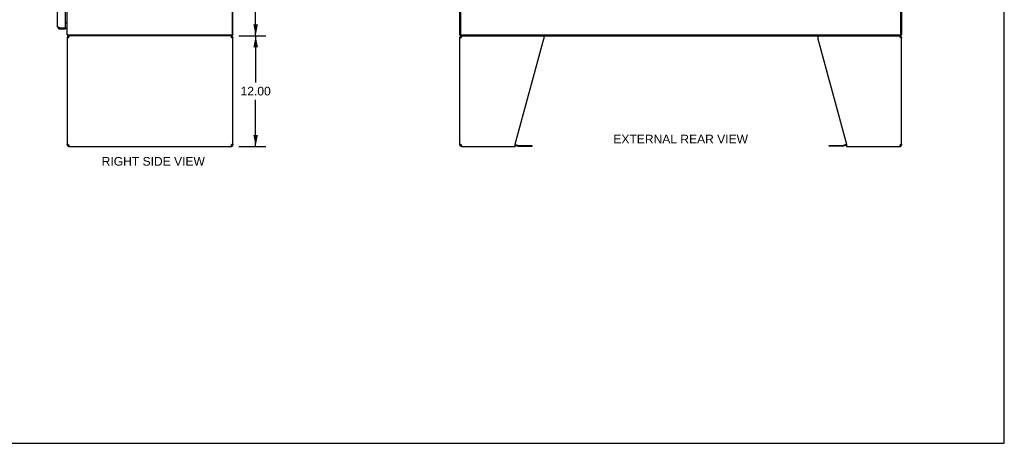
# Model space of a CAD drawing. Header units: inches. Extents: x 0 to 212, y 0 to 138.
# Tile 15 of 20: x 106 to 212, y 0 to 46. Entities that reach past the tile are written whole.
import ezdxf

# ---------------------------------------------------------------- set-up
doc = ezdxf.new("R2010")
doc.units = ezdxf.units.IN
doc.header["$LTSCALE"] = 11.6875
doc.header["$MEASUREMENT"] = 0
doc.layers.get('0').update_dxf_attribs({"linetype": 'CONTINUOUS'})
doc.layers.add('DIMENSIONS', color=7, linetype='CONTINUOUS')
doc.styles.get("Standard").update_dxf_attribs({"font": 'arial.ttf'})
doc.dimstyles.new('DIMSTYLE_1', dxfattribs={"dimtxt": 0.9375, "dimasz": 1.25, "dimexe": 0.09, "dimexo": 0.07, "dimgap": 0.0375, "dimtad": 0, "dimtih": 1, "dimtoh": 1, "dimzin": 4, "dimdsep": 46, "dimtxsty": 'Standard', "dimblk": '_FILLED', "dimblk1": '_FILLED', "dimblk2": '_FILLED', "dimcen": 0.09, "dimazin": 1, "dimtfac": 1, "dimtdec": 3, "dimtofl": 0, "dimtmove": 0, "dimatfit": 3, "dimldrblk": '_FILLED', "dimfxl": 0, "dimtolj": 1, "dimtzin": 4, "dimarcsym": 0})

# ---------------------------------------------------------------- blocks, each defined once
blk = doc.blocks.new('_FILLED')
at = {"color": 0, "linetype": 'ByBlock'}
blk.add_solid([(0, 0), (-1, 0.2), (-1, -0.2)], dxfattribs=at)
blk = doc.blocks.new('*D16')
at = {"layer": 'DIMENSIONS', "color": 2, "linetype": 'Continuous'}
for p, q in [((129.46, 104.25), (132.29, 104.25)), ((131.17, 104.25), (131.17, 75.19)), ((131.17, 44.25), (131.17, 73.31)), ((129.46, 44.25), (132.29, 44.25))]:
    blk.add_line(p, q, dxfattribs=at)
at = {"layer": 'DIMENSIONS', "color": 2, "linetype": 'Continuous', "xscale": 1.25, "yscale": 1.25, "zscale": 1.25}
for p, rotation in [((131.17, 104.25), 90), ((131.17, 44.25), 270)]:
    blk.add_blockref('_FILLED', p, dxfattribs=dict(at, rotation=rotation))
at = {"layer": 'DIMENSIONS', "color": 2, "linetype": 'Continuous', "insert": (131.17, 74.72), "char_height": 0.938, "width": 3.276, "attachment_point": 2, "line_spacing_factor": 0.9}
blk.add_mtext('60.00', dxfattribs=at)
blk = doc.blocks.new('*D17')
at = {"layer": 'DIMENSIONS', "color": 2, "linetype": 'Continuous'}
for p, q in [((129.33, 44.25), (132.29, 44.25)), ((131.17, 44.25), (131.17, 39.19)), ((131.17, 32.25), (131.17, 37.31)), ((129.33, 32.25), (132.29, 32.25))]:
    blk.add_line(p, q, dxfattribs=at)
at = {"layer": 'DIMENSIONS', "color": 2, "linetype": 'Continuous', "xscale": 1.25, "yscale": 1.25, "zscale": 1.25}
for p, rotation in [((131.17, 44.25), 90), ((131.17, 32.25), 270)]:
    blk.add_blockref('_FILLED', p, dxfattribs=dict(at, rotation=rotation))
at = {"layer": 'DIMENSIONS', "color": 2, "linetype": 'Continuous', "insert": (131.17, 38.72), "char_height": 0.938, "width": 3.276, "attachment_point": 2, "line_spacing_factor": 0.9}
blk.add_mtext('12.00', dxfattribs=at)

msp = doc.modelspace()

# ---------------------------------------------------------------- linework, layer by layer
at = {"color": 7, "linetype": 'Continuous'}
for p, q in [((212.5, 0), (212.5, 137.5)), ((109.888, 45), (109.888, 45.104)), ((110.475, 45.104), (110.495, 45.104)), ((110.557, 45.646), (110.495, 45.646)), ((110.495, 45.104), (110.495, 45)), ((110.692, 45.612), (110.694, 45.614)), ((110.699, 44.084), (110.803, 44.084)), ((110.75, 44.347), (110.759, 44.354)), ((110.763, 44.296), (110.764, 44.281)), ((110.776, 44.25), (110.776, 44.354)), ((128.647, 44.25), (110.776, 44.25)), ((110.866, 44.25), (110.866, 44.146)), ((110.884, 44.146), (110.866, 44.146)), ((128.533, 44.146), (128.514, 44.146)), ((128.533, 44.25), (128.533, 44.146)), ((128.595, 44.084), (128.699, 44.084)), ((128.647, 44.354), (128.699, 44.354)), ((128.647, 44.25), (128.647, 44.354)), ((153.4, 44.354), (153.348, 44.354)), ((153.348, 44.084), (153.452, 44.084)), ((153.4, 44.25), (153.4, 44.354)), ((153.4, 44.25), (201.296, 44.25)), ((153.452, 44.402), (153.452, 44.354)), ((153.515, 44.25), (153.515, 44.146)), ((153.534, 44.146), (153.515, 44.146)), ((201.182, 44.146), (201.163, 44.146)), ((201.182, 44.25), (201.182, 44.146)), ((201.244, 44.354), (201.244, 44.402)), ((201.244, 44.084), (201.348, 44.084)), ((201.296, 44.354), (201.348, 44.354)), ((201.296, 44.25), (201.296, 44.354)), ((110.803, 32.417), (110.699, 32.417)), ((110.824, 32.37), (110.824, 32.443)), ((110.866, 32.354), (110.884, 32.354)), ((110.866, 32.25), (110.866, 32.354)), ((128.514, 32.354), (128.533, 32.354)), ((128.533, 32.25), (128.533, 32.354)), ((128.574, 32.37), (128.574, 32.443)), ((128.699, 32.417), (128.595, 32.417)), ((153.452, 32.417), (153.348, 32.417)), ((153.475, 32.369), (153.475, 32.442)), ((153.515, 32.354), (153.534, 32.354)), ((153.515, 32.25), (153.515, 32.354)), ((159.348, 32.35), (159.688, 32.259)), ((159.731, 32.253), (161.217, 32.253)), ((161.217, 32.253), (161.217, 32.357)), ((193.48, 32.253), (193.48, 32.357)), ((194.966, 32.253), (193.48, 32.253)), ((195.348, 32.35), (195.009, 32.259)), ((201.163, 32.354), (201.182, 32.354)), ((201.182, 32.25), (201.182, 32.354)), ((201.222, 32.369), (201.222, 32.442)), ((201.348, 32.417), (201.244, 32.417)), ((0, 0), (212.5, 0))]:
    msp.add_line(p, q, dxfattribs=at)
at = {"color": 3, "linetype": 'Continuous'}
for p, q in [((110.699, 44.354), (110.699, 104.146)), ((128.647, 44.417), (128.647, 104.084)), ((128.699, 44.354), (128.699, 104.146)), ((153.348, 44.354), (153.348, 104.146)), ((153.452, 44.414), (153.452, 104.086)), ((201.244, 44.414), (201.244, 104.086)), ((201.348, 104.146), (201.348, 44.354)), ((109.641, 45.247), (109.641, 49.5)), ((110.495, 45.124), (110.495, 48.293)), ((109.812, 45.132), (109.801, 45.137)), ((109.824, 45.128), (109.812, 45.132)), ((109.835, 45.124), (109.824, 45.128)), ((109.847, 45.12), (109.835, 45.124)), ((109.864, 45.113), (109.847, 45.12)), ((109.888, 45.104), (109.864, 45.113)), ((109.888, 45.104), (110.475, 45.104)), ((109.888, 45), (110.495, 45)), ((110.495, 45.698), (110.699, 45.698)), ((110.699, 44.354), (128.647, 44.354)), ((110.699, 44.084), (110.699, 32.417)), ((110.844, 44.07), (110.822, 44.057)), ((110.866, 44.084), (110.844, 44.07)), ((110.866, 44.084), (110.873, 44.11)), ((110.873, 44.11), (110.881, 44.135)), ((128.525, 44.11), (128.533, 44.084)), ((128.554, 44.07), (128.533, 44.084)), ((128.576, 44.057), (128.554, 44.07)), ((128.596, 44.043), (128.576, 44.057)), ((128.616, 44.029), (128.596, 44.043)), ((128.699, 32.417), (128.699, 44.084)), ((153.348, 32.417), (153.348, 44.084)), ((153.4, 44.354), (201.296, 44.354)), ((153.493, 44.07), (153.472, 44.057)), ((153.515, 44.084), (153.493, 44.07)), ((153.515, 44.084), (153.522, 44.11)), ((153.522, 44.11), (153.53, 44.135)), ((159.348, 32.499), (162.472, 43.91)), ((162.472, 44.25), (162.472, 43.91)), ((192.225, 44.25), (192.225, 43.91)), ((192.225, 43.91), (195.348, 32.499)), ((201.174, 44.11), (201.182, 44.084)), ((201.204, 44.07), (201.182, 44.084)), ((201.225, 44.057), (201.204, 44.07)), ((201.246, 44.043), (201.225, 44.057)), ((201.265, 44.029), (201.246, 44.043)), ((201.348, 32.417), (201.348, 44.084)), ((110.782, 32.472), (110.802, 32.458)), ((110.802, 32.458), (110.822, 32.444)), ((110.822, 32.444), (110.844, 32.431)), ((110.844, 32.431), (110.866, 32.417)), ((110.873, 32.391), (110.866, 32.417)), ((110.866, 32.25), (128.533, 32.25)), ((128.525, 32.391), (128.517, 32.365)), ((128.533, 32.417), (128.525, 32.391)), ((128.533, 32.417), (128.554, 32.431)), ((128.554, 32.431), (128.576, 32.444)), ((153.432, 32.472), (153.451, 32.458)), ((153.451, 32.458), (153.472, 32.444)), ((153.472, 32.444), (153.493, 32.431)), ((153.493, 32.431), (153.515, 32.417)), ((153.522, 32.391), (153.515, 32.417)), ((153.515, 32.25), (159.348, 32.25)), ((159.348, 32.25), (159.348, 32.499)), ((159.365, 32.453), (159.714, 32.359)), ((159.731, 32.357), (161.217, 32.357)), ((193.48, 32.357), (194.966, 32.357)), ((195.331, 32.453), (194.982, 32.359)), ((195.348, 32.499), (195.348, 32.25)), ((195.348, 32.25), (201.182, 32.25)), ((201.174, 32.391), (201.167, 32.365)), ((201.182, 32.417), (201.174, 32.391)), ((201.182, 32.417), (201.204, 32.431)), ((201.204, 32.431), (201.225, 32.444))]:
    msp.add_line(p, q, dxfattribs=at)
for points in [[(109.801, 45.137), (109.79, 45.141), (109.785, 45.143), (109.78, 45.145), (109.775, 45.148), (109.769, 45.15), (109.764, 45.152), (109.759, 45.154), (109.754, 45.156), (109.749, 45.158), (109.745, 45.161), (109.74, 45.163), (109.735, 45.165), (109.731, 45.167), (109.726, 45.169), (109.722, 45.171), (109.717, 45.174), (109.713, 45.176), (109.709, 45.178), (109.705, 45.18), (109.701, 45.182), (109.697, 45.184), (109.694, 45.186), (109.69, 45.189), (109.687, 45.191), (109.683, 45.193), (109.68, 45.195), (109.677, 45.197), (109.674, 45.199), (109.671, 45.202), (109.668, 45.204), (109.666, 45.206), (109.663, 45.208), (109.661, 45.21), (109.659, 45.212), (109.657, 45.215), (109.655, 45.217), (109.653, 45.219), (109.651, 45.221), (109.649, 45.223), (109.648, 45.225), (109.647, 45.227), (109.645, 45.23), (109.644, 45.232), (109.644, 45.234), (109.643, 45.236), (109.642, 45.238), (109.642, 45.24), (109.641, 45.243), (109.641, 45.245), (109.641, 45.247)], [(110.748, 44.002), (110.733, 44.015), (110.721, 44.029), (110.712, 44.043), (110.705, 44.057), (110.7, 44.07), (110.699, 44.084)], [(110.782, 44.029), (110.764, 44.015), (110.748, 44.002)], [(110.822, 44.057), (110.802, 44.043), (110.782, 44.029)], [(110.881, 44.135), (110.888, 44.16), (110.896, 44.182), (110.904, 44.202)], [(110.904, 44.202), (110.911, 44.219), (110.919, 44.232)], [(110.919, 44.232), (110.926, 44.242), (110.934, 44.248)], [(128.456, 44.25), (128.464, 44.248), (128.472, 44.242), (128.479, 44.232)], [(128.479, 44.232), (128.487, 44.219), (128.494, 44.202)], [(128.494, 44.202), (128.502, 44.182), (128.51, 44.16)], [(128.51, 44.16), (128.517, 44.135), (128.525, 44.11)], [(128.65, 44.002), (128.634, 44.015), (128.616, 44.029)], [(128.699, 44.084), (128.698, 44.07), (128.693, 44.057), (128.686, 44.043), (128.677, 44.029), (128.665, 44.015), (128.65, 44.002)], [(153.397, 44.002), (153.383, 44.015), (153.371, 44.029), (153.361, 44.043), (153.354, 44.057), (153.35, 44.07), (153.348, 44.084)], [(153.432, 44.029), (153.413, 44.015), (153.397, 44.002)], [(153.472, 44.057), (153.451, 44.043), (153.432, 44.029)], [(153.53, 44.135), (153.538, 44.16), (153.545, 44.182), (153.553, 44.202)], [(153.553, 44.202), (153.561, 44.219), (153.568, 44.232)], [(153.568, 44.232), (153.576, 44.242), (153.583, 44.248), (153.591, 44.25)], [(201.106, 44.25), (201.113, 44.248), (201.121, 44.242), (201.129, 44.232)], [(201.129, 44.232), (201.136, 44.219), (201.144, 44.202)], [(201.144, 44.202), (201.151, 44.182), (201.159, 44.16)], [(201.159, 44.16), (201.167, 44.135), (201.174, 44.11)], [(201.3, 44.002), (201.283, 44.015), (201.265, 44.029)], [(201.348, 44.084), (201.347, 44.07), (201.343, 44.057), (201.336, 44.043), (201.326, 44.029), (201.314, 44.015), (201.3, 44.002)], [(110.699, 32.417), (110.7, 32.431), (110.705, 32.444), (110.712, 32.458), (110.721, 32.472), (110.733, 32.486), (110.748, 32.499)], [(110.748, 32.499), (110.764, 32.486), (110.782, 32.472)], [(110.888, 32.341), (110.881, 32.365), (110.873, 32.391)], [(110.904, 32.299), (110.896, 32.319), (110.888, 32.341)], [(110.919, 32.269), (110.911, 32.282), (110.904, 32.299)], [(110.942, 32.25), (110.934, 32.252), (110.926, 32.259), (110.919, 32.269)], [(128.479, 32.269), (128.472, 32.259), (128.464, 32.252), (128.456, 32.25)], [(128.494, 32.299), (128.487, 32.282), (128.479, 32.269)], [(128.517, 32.365), (128.51, 32.341), (128.502, 32.319), (128.494, 32.299)], [(128.576, 32.444), (128.596, 32.458), (128.616, 32.472)], [(128.616, 32.472), (128.634, 32.486), (128.65, 32.499)], [(128.65, 32.499), (128.665, 32.486), (128.677, 32.472), (128.686, 32.458), (128.693, 32.444), (128.698, 32.431), (128.699, 32.417)], [(153.348, 32.417), (153.35, 32.431), (153.354, 32.444), (153.361, 32.458), (153.371, 32.472), (153.383, 32.486), (153.397, 32.499)], [(153.397, 32.499), (153.413, 32.486), (153.432, 32.472)], [(153.538, 32.341), (153.53, 32.365), (153.522, 32.391)], [(153.553, 32.299), (153.545, 32.319), (153.538, 32.341)], [(153.568, 32.269), (153.561, 32.282), (153.553, 32.299)], [(153.591, 32.25), (153.583, 32.252), (153.576, 32.259), (153.568, 32.269)], [(201.129, 32.269), (201.121, 32.259), (201.113, 32.252), (201.106, 32.25)], [(201.144, 32.299), (201.136, 32.282), (201.129, 32.269)], [(201.167, 32.365), (201.159, 32.341), (201.151, 32.319), (201.144, 32.299)], [(201.225, 32.444), (201.246, 32.458), (201.265, 32.472)], [(201.265, 32.472), (201.283, 32.486), (201.3, 32.499)], [(201.3, 32.499), (201.314, 32.486), (201.326, 32.472), (201.336, 32.458), (201.343, 32.444), (201.347, 32.431), (201.348, 32.417)]]:
    msp.add_lwpolyline(points, dxfattribs=at)
at = {"color": 7, "linetype": 'Continuous'}
for points in [[(110.67, 45.59), (110.67, 45.59), (110.67, 45.591), (110.67, 45.591), (110.67, 45.592), (110.671, 45.593), (110.672, 45.594), (110.673, 45.595), (110.674, 45.596), (110.676, 45.597), (110.677, 45.599), (110.679, 45.6), (110.681, 45.602), (110.683, 45.603), (110.685, 45.605), (110.687, 45.607)], [(110.687, 45.607), (110.689, 45.608), (110.691, 45.61), (110.692, 45.612)], [(110.694, 45.614), (110.695, 45.615), (110.697, 45.617), (110.698, 45.619), (110.698, 45.62), (110.699, 45.622), (110.699, 45.623), (110.699, 45.624)], [(110.75, 44.347), (110.751, 44.345), (110.753, 44.342), (110.754, 44.339), (110.756, 44.335), (110.757, 44.331), (110.759, 44.326), (110.76, 44.322), (110.76, 44.317), (110.761, 44.312), (110.762, 44.307), (110.762, 44.301), (110.763, 44.296)], [(110.764, 44.281), (110.765, 44.276), (110.765, 44.272), (110.766, 44.268), (110.766, 44.265), (110.767, 44.262), (110.768, 44.259), (110.769, 44.256), (110.77, 44.254), (110.771, 44.253), (110.772, 44.252), (110.774, 44.251), (110.775, 44.251), (110.776, 44.25)], [(110.807, 44.046), (110.805, 44.057), (110.804, 44.07), (110.803, 44.084)], [(128.595, 44.084), (128.595, 44.07), (128.593, 44.057)], [(153.456, 44.046), (153.454, 44.057), (153.453, 44.07), (153.452, 44.084)], [(201.244, 44.084), (201.244, 44.07), (201.242, 44.057)], [(110.803, 32.417), (110.804, 32.431), (110.805, 32.444)], [(128.591, 32.455), (128.593, 32.444), (128.595, 32.431), (128.595, 32.417)], [(153.452, 32.417), (153.453, 32.431), (153.454, 32.444)], [(201.24, 32.455), (201.242, 32.444), (201.244, 32.431), (201.244, 32.417)]]:
    msp.add_lwpolyline(points, dxfattribs=at)
at = {"color": 3, "linetype": 'Continuous'}
for centre, radius, start, end in [((109.888, 45.247), 0.246, 180, 270), ((110.475, 45.124), 0.02, 270, 360), ((110.866, 44.084), 0.167, 90, 180), ((128.533, 44.084), 0.167, 0, 81), ((128.585, 44.417), 0.0625, 270, 360), ((153.515, 44.084), 0.167, 90, 180), ((153.512, 44.414), 0.06, 180, 270), ((201.184, 44.414), 0.06, 270, 360), ((201.182, 44.084), 0.167, 0, 81), ((110.866, 32.417), 0.167, 180, 270), ((128.533, 32.417), 0.167, 270, 360), ((153.515, 32.417), 0.167, 180, 270), ((159.322, 32.292), 0.167, 75, 81.03902), ((159.731, 32.42), 0.0625, 255, 270), ((194.966, 32.42), 0.0625, 270, 285), ((195.374, 32.292), 0.167, 98.96098, 105), ((201.182, 32.417), 0.167, 270, 360)]:
    msp.add_arc(centre, radius, start, end, dxfattribs=at)
at = {"color": 7, "linetype": 'Continuous'}
for centre, radius, start, end in [((109.888, 45.247), 0.142, 228.63302, 270), ((109.805, 45.39), 0.26, 270, 272.63391), ((110.557, 45.504), 0.142, 0, 90), ((110.946, 44.497), 0.246, 215.33048, 217.39407), ((110.866, 44.084), 0.0625, 90, 180), ((128.533, 44.084), 0.0625, 0, 90), ((153.515, 44.084), 0.0625, 90, 180), ((201.182, 44.084), 0.0625, 0, 90), ((110.866, 32.417), 0.0625, 180, 270), ((128.533, 32.417), 0.0625, 270, 360), ((153.515, 32.417), 0.0625, 180, 270), ((159.731, 32.42), 0.167, 255, 270), ((194.966, 32.42), 0.167, 270, 285), ((201.182, 32.417), 0.0625, 270, 360)]:
    msp.add_arc(centre, radius, start, end, dxfattribs=at)

# ---------------------------------------------------------------- texts
at = {"layer": 'DIMENSIONS', "color": 2, "linetype": 'Continuous', "char_height": 0.9375, "attachment_point": 2, "line_spacing_factor": 0.9}
for s, insert, width in [('EXTERNAL REAR VIEW', (177.343, 33.513), 14.59572), ('RIGHT SIDE VIEW', (120.049, 31.09), 11.1803)]:
    msp.add_mtext(s, dxfattribs=dict(at, insert=insert, width=width))

# ---------------------------------------------------------------- dimensions: what is measured, and where the dimension line sits
at = {"layer": 'DIMENSIONS', "color": 2, "linetype": 'Continuous'}
for p1, p2, angle, picture, middle in [((129.39, 104.25), (129.39, 44.25), 270, '*D16', (131.161, 74.245)), ((129.261, 32.25), (129.261, 44.25), 90, '*D17', (131.208, 38.245))]:
    dim = msp.add_linear_dim(base=(131.168, 44.25), p1=p1, p2=p2, angle=angle, dimstyle='DIMSTYLE_1', dxfattribs=at)
    dim.commit()
    dim.dimension.update_dxf_attribs({"geometry": picture, "text_midpoint": middle, "dimtype": 160})

doc.saveas('drawing.dxf')
